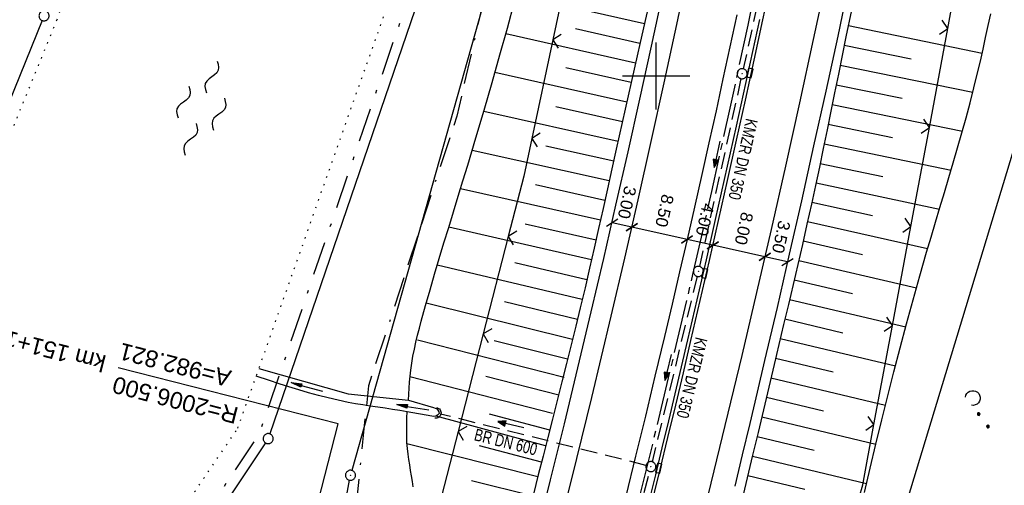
# Model space of a CAD drawing. Extents: x 511715 to 512121, y 473902 to 474680.
# Tile 6 of 21: x 511805 to 511952, y 474039 to 474108. Entities that reach past the tile are written whole.
import ezdxf

# ---------------------------------------------------------------- set-up
doc = ezdxf.new("R2010")
doc.units = 0
doc.header["$LTSCALE"] = 10
doc.header["$MEASUREMENT"] = 0
for name, pattern in [('ACAD_ISO16W100', [73, 15, -6.5, 15, -6.5, 15, -7, 1, -7]), ('ACHSE', [5.5, 4, -0.5, 0.5, -0.5]), ('AUSGEZOGEN', [0]), ('LT00', [0]), ('LT08', [0.42, 0.2, -0.1, 0.02, -0.1]), ('PUNKTX2_STR', [0.6, 0.1, -0.5]), ('STRICHLINIE2', [0.375, 0.25, -0.125])]:
    doc.linetypes.add(name, pattern=pattern)
doc.layers.get('0').update_dxf_attribs({"linetype": 'LT00'})
for name, color, linetype in [('--WASSER_GRENZE', 180, 'PUNKTX2_STR'), ('--WASSER_NUTZUNG', 180, 'Continuous'), ('-AX-020', 250, 'ACHSE'), ('-EL-020', 250, 'LT00'), ('-Halt-Pfeil', 4, 'LT00'), ('-Haltung', 182, 'STRICHLINIE2'), ('-Haltungsbeschriftung', 182, 'LT00'), ('BAB-KABEL', 220, 'ACAD_ISO16W100'), ('BEMAßUNG', 255, 'Continuous'), ('DFK_AB_L', 21, 'LT00'), ('DFK_AB_P', 7, 'LT00'), ('DFK_GZPKT', 250, 'LT00'), ('DFK_KATASTER', 250, 'LT00'), ('DFK_NUTZUNG', 250, 'LT00'), ('GEMEINDEGRENZE', 3, 'LT08'), ('PFEIL', 140, 'AUSGEZOGEN'), ('V91_AFBR_BAB', 250, 'LT00'), ('V91_BOESCH', 250, 'LT00'), ('V91_BOSCHUNG', 250, 'LT00'), ('V91_GRABEN', 250, 'LT00'), ('V91_KA_PRUF', 182, 'LT00'), ('V91_LD_MARK', 2, 'LT00'), ('V91_RASTER', 250, 'LT00'), ('V91_RINNE', 182, 'LT00'), ('V91_SINKK', 182, 'LT00'), ('V91_UK_DURCH', 182, 'LT00'), ('V91_ZAUN', 40, 'LT00')]:
    doc.layers.add(name, color=color, linetype=linetype)
doc.styles.add('Arial', font='ARIAL.TTF')
doc.styles.add('Haltungsbeschriftung', font='ARIAL.TTF', dxfattribs={"width": 0.75})

# ---------------------------------------------------------------- blocks, each defined once
blk = doc.blocks.new('SYMB7010')
at = {"color": 0, "linetype": 'ByBlock'}
for points in [[(-0.031408, 0.499213), (-0.093728, 0.49134), (-0.15457, 0.475719), (-0.212975, 0.452595), (-0.268021, 0.422333), (-0.31884, 0.385411), (-0.36463, 0.342411), (-0.40467, 0.29401), (-0.438329, 0.240973), (-0.465074, 0.184136), (-0.484486, 0.124395), (-0.496256, 0.062692), (-0.5002, 0)], [(-0.5002, 0), (-0.496256, -0.062692), (-0.484486, -0.124395), (-0.465075, -0.184136), (-0.438329, -0.240973), (-0.404671, -0.29401), (-0.36463, -0.342411), (-0.31884, -0.385411), (-0.268021, -0.422333), (-0.212975, -0.452595), (-0.154571, -0.475719), (-0.093728, -0.49134), (-0.031408, -0.499213), (0.031408, -0.499213)], [(0.5002, 0), (0.496256, 0.062692), (0.484485, 0.124395), (0.465074, 0.184136), (0.438329, 0.240973), (0.40467, 0.29401), (0.36463, 0.342411), (0.31884, 0.385411), (0.268021, 0.422333), (0.212975, 0.452595), (0.15457, 0.475719), (0.093728, 0.49134), (0.031408, 0.499213), (-0.031408, 0.499213)], [(0.031408, -0.499213), (0.093728, -0.491341), (0.15457, -0.475719), (0.212975, -0.452595), (0.268021, -0.422333), (0.31884, -0.385411), (0.36463, -0.342411), (0.404671, -0.294011), (0.438329, -0.240974), (0.465075, -0.184136), (0.484486, -0.124395), (0.496256, -0.062692), (0.500201, 0)]]:
    blk.add_lwpolyline(points, dxfattribs=at)
blk = doc.blocks.new('SYMB0003')
at = {"color": 0, "linetype": 'ByBlock'}
for p, q in [((-0.015712, 0), (0.010166, 0.012015)), ((0, -0.021257), (-0.015712, 0)), ((0.010166, 0.012015), (0, -0.021257))]:
    blk.add_line(p, q, dxfattribs=at)
for points in [[(-0.031395, 0.499013), (-0.093691, 0.491144), (-0.154509, 0.475528), (-0.21289, 0.452414), (-0.267913, 0.422164), (-0.318712, 0.385257), (-0.364484, 0.342274), (-0.404509, 0.293893), (-0.438154, 0.240877), (-0.464888, 0.184062), (-0.484292, 0.124345), (-0.496058, 0.062667), (-0.5, 0)], [(-0.5, 0), (-0.496058, -0.062667), (-0.484292, -0.124345), (-0.464888, -0.184062), (-0.438154, -0.240877), (-0.404509, -0.293893), (-0.364485, -0.342274), (-0.318712, -0.385257), (-0.267914, -0.422164), (-0.21289, -0.452414), (-0.154509, -0.475529), (-0.093691, -0.491144), (-0.031395, -0.499014), (0.031395, -0.499014)], [(0.5, 0), (0.496057, 0.062667), (0.484292, 0.124345), (0.464888, 0.184062), (0.438153, 0.240877), (0.404509, 0.293893), (0.364484, 0.342274), (0.318712, 0.385257), (0.267913, 0.422164), (0.21289, 0.452414), (0.154509, 0.475528), (0.093691, 0.491144), (0.031395, 0.499013), (-0.031395, 0.499013)], [(0.031395, -0.499014), (0.093691, -0.491144), (0.154509, -0.475529), (0.21289, -0.452414), (0.267914, -0.422164), (0.318712, -0.385257), (0.364485, -0.342274), (0.404509, -0.293893), (0.438154, -0.240877), (0.464889, -0.184062), (0.484292, -0.124345), (0.496058, -0.062667), (0.5, 0)]]:
    blk.add_lwpolyline(points, dxfattribs=at)
blk = doc.blocks.new('SYMB7250')
at = {"color": 0, "linetype": 'ByBlock'}
for points in [[(-0.25, 0.28), (-0.208333, 0.308889), (-0.166667, 0.331111), (-0.125, 0.34), (-0.083333, 0.331111), (-0.041667, 0.308889), (0, 0.28)], [(0, 0.28), (0.041667, 0.251111), (0.083333, 0.228889), (0.125, 0.22), (0.166667, 0.228889), (0.208333, 0.251111), (0.25, 0.28)], [(-0.74, 0), (-0.698333, 0.028889), (-0.656667, 0.051111), (-0.615, 0.06), (-0.573333, 0.051111), (-0.531667, 0.028889), (-0.49, 0)], [(-0.49, 0), (-0.448333, -0.028889), (-0.406667, -0.051111), (-0.365, -0.06), (-0.323333, -0.051111), (-0.281667, -0.028889), (-0.24, 0)], [(0.24, 0), (0.281667, 0.028889), (0.323333, 0.051111), (0.365, 0.06), (0.406667, 0.051111), (0.448333, 0.028889), (0.49, 0)], [(0.49, 0), (0.531667, -0.028889), (0.573333, -0.051111), (0.615, -0.06), (0.656667, -0.051111), (0.698333, -0.028889), (0.74, 0)], [(-0.25, -0.28), (-0.208333, -0.251111), (-0.166667, -0.228889), (-0.125, -0.22), (-0.083333, -0.228889), (-0.041667, -0.251111), (0, -0.28)], [(0, -0.28), (0.041667, -0.308889), (0.083333, -0.331111), (0.125, -0.34), (0.166667, -0.331111), (0.208333, -0.308889), (0.25, -0.28)]]:
    blk.add_lwpolyline(points, dxfattribs=at)
blk = doc.blocks.new('SYMB0652')
at = {"color": 0, "linetype": 'ByBlock'}
blk.add_lwpolyline([(-0.15, -0.075), (0.15, -0.075), (0.15, 0.075), (-0.15, 0.075), (-0.15, -0.075)], dxfattribs=at)
blk = doc.blocks.new('SYMB1107')
at = {"color": 0, "linetype": 'ByBlock'}
for points in [[(-0.2, 0), (-0.196157, 0.039018), (-0.184776, 0.076537), (-0.166294, 0.111114), (-0.141421, 0.141421), (-0.111114, 0.166294), (-0.076537, 0.184776), (-0.039018, 0.196157), (0, 0.2)], [(0, 0.2), (0.039018, 0.196157), (0.076537, 0.184776), (0.111114, 0.166294), (0.141421, 0.141421), (0.166294, 0.111114), (0.184776, 0.076537), (0.196157, 0.039018), (0.2, 0)]]:
    blk.add_lwpolyline(points, dxfattribs=at)
blk = doc.blocks.new('SYMB0024')
at = {"color": 0, "linetype": 'ByBlock'}
for p, q in [((-0.5, 0.5), (0, 0)), ((0, 0), (0.5, 0.5))]:
    blk.add_line(p, q, dxfattribs=at)
blk = doc.blocks.new('_Oblique')
at = {"color": 0, "linetype": 'ByBlock', "lineweight": -2}
blk.add_line((-0.5, -0.5), (0.5, 0.5), dxfattribs=at)
blk = doc.blocks.new('Pfreil3')
at = {"layer": 'PFEIL'}
blk.add_hatch(color=256, dxfattribs=at).paths.add_polyline_path([(-1.55, 0.27), (-1.55, -0.27), (0, 0)])
for p, q in [((-1.55, 0), (-4.83, 0)), ((-1.55, -0.27), (-1.55, 0.27)), ((-1.55, 0.27), (0, 0)), ((0, 0), (-1.55, -0.27))]:
    blk.add_line(p, q, dxfattribs=at)
blk = doc.blocks.new('SYMB7231')
at = {"color": 0, "linetype": 'ByBlock'}
for p, q in [((0.109975, -0.002365), (0.105504, -0.031126)), ((0.23, -0.057081), (0.23, -0.082919)), ((0.235, -0.087105), (0.235, -0.052895)), ((0.24, -0.050836), (0.24, -0.089164)), ((0.245, -0.089796), (0.245, -0.050204)), ((0.25, -0.050836), (0.25, -0.089164)), ((0.255, -0.087105), (0.255, -0.052895)), ((0.26, -0.057081), (0.26, -0.082919)), ((0.265, -0.070126), (0.265, -0.069854)), ((0.46, -0.057081), (0.46, -0.082919)), ((0.465, -0.087105), (0.465, -0.052895)), ((0.47, -0.050836), (0.47, -0.089164)), ((0.475, -0.089796), (0.475, -0.050204)), ((0.48, -0.050836), (0.48, -0.089164)), ((0.485, -0.087105), (0.485, -0.052895)), ((0.49, -0.057081), (0.49, -0.082919)), ((0.495, -0.070126), (0.495, -0.069854))]:
    blk.add_line(p, q, dxfattribs=at)
for points in [[(-0.109975, -0.002365), (-0.106745, 0.026562), (-0.096041, 0.053629), (-0.078613, 0.076941), (-0.055681, 0.094866), (-0.028851, 0.106149), (0, 0.11)], [(0, 0.11), (0.028851, 0.106149), (0.055681, 0.094866), (0.078613, 0.076941), (0.096041, 0.053629), (0.106745, 0.026562), (0.109975, -0.002365)], [(-0.075234, -0.080249), (-0.093647, -0.057708), (-0.105504, -0.031126), (-0.109975, -0.002365)], [(0.105504, -0.031126), (0.093647, -0.057708), (0.075234, -0.080249)], [(0.265, -0.07), (0.263019, -0.061322), (0.25747, -0.054363), (0.24945, -0.050501), (0.24055, -0.050501), (0.23253, -0.054363), (0.226981, -0.061322), (0.225, -0.07), (0.226981, -0.078678), (0.23253, -0.085637), (0.24055, -0.089499), (0.24945, -0.089499), (0.25747, -0.085637), (0.263019, -0.078678), (0.265, -0.07)], [(0.495, -0.07), (0.493019, -0.061322), (0.48747, -0.054363), (0.47945, -0.050501), (0.47055, -0.050501), (0.46253, -0.054363), (0.456981, -0.061322), (0.455, -0.07), (0.456981, -0.078678), (0.46253, -0.085637), (0.47055, -0.089499), (0.47945, -0.089499), (0.48747, -0.085637), (0.493019, -0.078678), (0.495, -0.07)]]:
    blk.add_lwpolyline(points, dxfattribs=at)
blk = doc.blocks.new('SYMB0070')
at = {"color": 0, "linetype": 'ByBlock'}
for p, q in [((-0.5, 0), (0.2, 0)), ((0.5, 0), (0.2, 0.1)), ((0.2, 0.1), (0.2, 0)), ((0.468, 0), (0.21, 0.086)), ((0.21, 0.086), (0.21, -0.086)), ((0.21, -0.086), (0.468, 0)), ((0.22, -0.072), (0.437, 0)), ((0.23, -0.058), (0.405, 0)), ((0.24, -0.045), (0.374, 0)), ((0.342, 0), (0.25, 0.031)), ((0.25, 0.031), (0.25, -0.031)), ((0.25, -0.031), (0.342, 0)), ((0.26, -0.017), (0.31, 0)), ((0.27, -0.003), (0.279, 0))]:
    blk.add_line(p, q, dxfattribs=at)
for points in [[(0.2, 0), (0.2, -0.1), (0.5, 0)], [(0.437, 0), (0.22, 0.072), (0.22, -0.072)], [(0.405, 0), (0.23, 0.058), (0.23, -0.058)], [(0.374, 0), (0.24, 0.045), (0.24, -0.045)], [(0.31, 0), (0.26, 0.017), (0.26, -0.017)], [(0.279, 0), (0.27, 0.003), (0.27, -0.003)]]:
    blk.add_lwpolyline(points, dxfattribs=at)

msp = doc.modelspace()

# ---------------------------------------------------------------- linework, layer by layer
at = {"layer": '--WASSER_GRENZE', "ltscale": 0.2}
for p, q in [((511827.15, 474154.83), (511810.68, 474108.36)), ((511837.65, 474047.55), (511869.12, 474136.26)), ((511810.68, 474108.36), (511796.1, 474072.6)), ((511808.29, 474004.33), (511837.65, 474047.55))]:
    msp.add_line(p, q, dxfattribs=at)
at = {"layer": '-AX-020', "ltscale": 0.2, "flags": 128}
msp.add_lwpolyline([(511996.05, 474653.25), (511995.1, 474646.24), (511992.44, 474626.45), (511989.8, 474606.65), (511987.17, 474586.85), (511984.55, 474567.05), (511981.94, 474547.25), (511979.34, 474527.45), (511976.74, 474507.69), (511975.13, 474495.38), (511973.48, 474482.82), (511971.82, 474470.25), (511970.17, 474457.69), (511968.51, 474445.13), (511966.84, 474432.57), (511965.15, 474420.02), (511963.46, 474407.46), (511961.75, 474394.91), (511960.03, 474382.35), (511958.28, 474369.81), (511956.52, 474357.26), (511954.73, 474344.72), (511952.92, 474332.18), (511951.08, 474319.64), (511949.21, 474307.11), (511947.31, 474294.58), (511945.38, 474282.06), (511943.41, 474269.55), (511941.4, 474257.04), (511939.35, 474244.53), (511937.27, 474232.04), (511935.14, 474219.55), (511932.96, 474207.07), (511930.74, 474194.59), (511928.46, 474182.13), (511926.14, 474169.68), (511923.76, 474157.23), (511921.32, 474144.8), (511918.83, 474132.38), (511916.28, 474119.97), (511913.66, 474107.57), (511910.98, 474095.19), (511908.24, 474082.82), (511905.43, 474070.46), (511902.54, 474058.13), (511899.59, 474045.81), (511896.56, 474033.5), (511893.47, 474021.26), (511890.29, 474009), (511887.03, 473996.75), (511883.7, 473984.53), (511880.29, 473972.33), (511876.8, 473960.15), (511873.23, 473947.99), (511869.59, 473935.86), (511866.17, 473924.7)], dxfattribs=at)
at = {"layer": '-EL-020', "flags": 128}
msp.add_lwpolyline([(511888.63, 474022.5), (511848.64, 474032.73), (511852.6, 474048.18), (511819.84, 474056.56)], dxfattribs=at)
at = {"layer": '-Haltung'}
for p, q in [((511919.08, 474128.85), (511912.97, 474101.07)), ((511912.64, 474099.61), (511906.45, 474071.63)), ((511906.11, 474070.17), (511899.39, 474042.56)), ((511898.48, 474042.02), (511867.87, 474049.65)), ((511891.71, 474012.57), (511899.02, 474041.11))]:
    msp.add_line(p, q, dxfattribs=at)
at = {"layer": 'BAB-KABEL', "ltscale": 0.03, "flags": 128}
msp.add_lwpolyline([(511971.03, 474657.48), (511969.41, 474646.42), (511966.53, 474615.2), (511972.8, 474604.79), (511970.05, 474596.16), (511959.57, 474586.37), (511941.91, 474517.48), (511936.85, 474477.77), (511926.66, 474399.73), (511919.97, 474355.38), (511910.09, 474296.61), (511899.45, 474238.13), (511883.78, 474152.68), (511870.29, 474094), (511857.13, 474053.88), (511852.78, 474012.45), (511853.17, 473966.86), (511852.49, 473957.15), (511851.31, 473949.66), (511841.69, 473942.06), (511837.46, 473929.57)], dxfattribs=at)
at = {"layer": 'BEMAßUNG'}
for p, q in [((511896.38, 474077.49), (511893.46, 474078.14)), ((511904.6, 474075.65), (511896.38, 474077.49)), ((511908.45, 474074.79), (511904.6, 474075.65)), ((511916.19, 474073.07), (511908.45, 474074.79)), ((511919.56, 474072.31), (511916.19, 474073.07))]:
    msp.add_line(p, q, dxfattribs=at)
at = {"layer": 'DFK_AB_L'}
for p, q in [((511876.81, 474119.76), (511854.65, 474041.26)), ((511957.42, 474102.85), (511909.1, 473943.37)), ((511839.9, 473961.61), (511854.31, 474039.8))]:
    msp.add_line(p, q, dxfattribs=at)
at = {"layer": 'DFK_KATASTER'}
for p, q in [((511884.63, 474170.09), (511842.43, 474046.71)), ((511808.5, 474108.27), (511794.63, 474074.14)), ((511841.77, 474045.38), (511812.7, 474001.94))]:
    msp.add_line(p, q, dxfattribs=at)
at = {"layer": 'GEMEINDEGRENZE', "ltscale": 2.5, "flags": 128}
msp.add_lwpolyline([(511953.94, 474660.38), (511959.93, 474649.28), (511949.37, 474579.35), (511923.59, 474424.01), (511922.29, 474397.28), (511902.07, 474265.53), (511883.42, 474171.19), (511840.83, 474046.67), (511811.06, 474002.19), (511789.86, 473974.02), (511764.01, 473942)], dxfattribs=at)
at = {"layer": 'V91_AFBR_BAB'}
for points in [[(511865.49, 473969.55), (511866.57, 473973.35), (511867.65, 473977.16), (511868.72, 473980.97), (511869.79, 473984.77), (511870.85, 473988.59), (511871.91, 473992.4), (511873.24, 473997.29), (511874.57, 474002.19), (511875.87, 474007.09), (511877.17, 474011.99), (511878.45, 474016.9), (511880.42, 474024.54), (511882.36, 474032.19), (511884.27, 474039.85), (511886.32, 474048.19), (511888.34, 474056.54), (511890.32, 474064.9), (511892.18, 474072.83), (511894.01, 474080.76), (511895.81, 474088.71), (511897.57, 474096.57), (511899.3, 474104.44), (511900.99, 474112.31)], [(511928.09, 474110.75), (511927.05, 474105.95), (511925.27, 474097.76), (511923.47, 474089.58), (511921.64, 474081.4), (511919.83, 474073.46), (511918.01, 474065.53), (511916.16, 474057.61), (511915.06, 474052.94), (511913.95, 474048.27), (511912.83, 474043.61), (511911.7, 474038.94)]]:
    msp.add_lwpolyline(points, dxfattribs=at)
at = {"layer": 'V91_AFBR_BAB', "color": 0}
msp.add_lwpolyline([(511912, 474109.12), (511910.98, 474104.36), (511909.95, 474099.59), (511908.92, 474094.83), (511907.87, 474090.07), (511906.81, 474085.32), (511905.72, 474080.49), (511904.61, 474075.67), (511903.5, 474070.86), (511902.38, 474066.04), (511901.24, 474061.23), (511899.82, 474055.28), (511898.39, 474049.33), (511896.94, 474043.39), (511895.48, 474037.45)], dxfattribs=at)
at = {"layer": 'V91_BOESCH'}
for points in [[(511899.41, 474112.89), (511897.62, 474104.97), (511895.83, 474097.04), (511894.06, 474089.12), (511893.41, 474086.16), (511892.75, 474083.2), (511892.09, 474080.25), (511891.43, 474077.3), (511890.76, 474074.34), (511890.09, 474071.39), (511889.4, 474068.44), (511888.7, 474065.5), (511888.02, 474062.73), (511887.34, 474059.96), (511886.65, 474057.2), (511885.95, 474054.44), (511885.25, 474051.68), (511884.54, 474048.91), (511883.84, 474046.15), (511883.14, 474043.39), (511882.44, 474040.63), (511881.72, 474037.74)], [(511863.11, 474051.74), (511863.15, 474052.63), (511863.2, 474053.52), (511863.26, 474054.41), (511863.33, 474055.3), (511863.43, 474056.19), (511863.58, 474057.24), (511863.76, 474058.29), (511863.97, 474059.34), (511864.2, 474060.38), (511864.46, 474061.42), (511864.72, 474062.45), (511865, 474063.49), (511865.64, 474065.83), (511866.3, 474068.17), (511866.98, 474070.49), (511867.67, 474072.82), (511868.37, 474075.14), (511869.08, 474077.46), (511869.79, 474079.77), (511870.5, 474082.09), (511871.21, 474084.4), (511871.92, 474086.72), (511873.15, 474090.81), (511874.37, 474094.91), (511875.56, 474099.02), (511876.72, 474103.14), (511877.83, 474107.1), (511878.91, 474111.08)], [(511929.12, 474109.78), (511928.29, 474105.82), (511927.73, 474103.05), (511927.16, 474100.28), (511926.6, 474097.51), (511926.04, 474094.74), (511925.47, 474091.97), (511924.9, 474089.21), (511924.32, 474086.44), (511923.73, 474083.67), (511923.13, 474080.91), (511922.47, 474077.92), (511921.79, 474074.93), (511921.1, 474071.95), (511920.4, 474068.96), (511919.7, 474065.98), (511918.99, 474063), (511918.28, 474060.02), (511917.58, 474057.04), (511916.77, 474053.66), (511915.98, 474050.28), (511915.18, 474046.9), (511914.38, 474043.52), (511913.57, 474040.15), (511912.76, 474036.77)], [(511931.03, 474037.99), (511931.89, 474041.59), (511932.75, 474045.18), (511933.63, 474048.78), (511934.53, 474052.37), (511935.44, 474055.95), (511936.37, 474059.53), (511937.32, 474063.11), (511938.29, 474066.68), (511939.29, 474070.24), (511940.31, 474073.79), (511940.97, 474076.01), (511941.63, 474078.23), (511942.29, 474080.44), (511942.96, 474082.66), (511943.62, 474084.87), (511944.28, 474087.09), (511944.93, 474089.31), (511945.57, 474091.53), (511946.18, 474093.76), (511946.78, 474095.99), (511947.36, 474098.23), (511947.91, 474100.47), (511948.32, 474102.23), (511948.71, 474103.98), (511949.1, 474105.74), (511949.47, 474107.51), (511949.85, 474109.27)], [(511863.81, 474038.81), (511863.69, 474039.63), (511863.56, 474040.45), (511863.41, 474041.26), (511863.27, 474042.08), (511863.14, 474042.9), (511863.02, 474043.71), (511862.93, 474044.53), (511862.86, 474045.44), (511862.83, 474046.35), (511862.83, 474047.25), (511862.84, 474048.16), (511862.87, 474049.08), (511862.91, 474049.99)]]:
    msp.add_lwpolyline(points, dxfattribs=at)
at = {"layer": 'V91_BOSCHUNG'}
for p, q in [((511898.25, 474107.79), (511879.18, 474112.09)), ((511928.65, 474107.54), (511948.58, 474103.4)), ((511896.93, 474101.93), (511877.6, 474106.3)), ((511897.59, 474104.86), (511887.99, 474107.03)), ((511928.04, 474104.58), (511937.98, 474102.54)), ((511927.43, 474101.62), (511947.2, 474097.6)), ((511895.62, 474096.09), (511875.98, 474100.5)), ((511896.27, 474099.01), (511886.54, 474101.21)), ((511926.83, 474098.67), (511936.64, 474096.69)), ((511894.97, 474093.18), (511885.06, 474095.39)), ((511926.24, 474095.74), (511945.64, 474091.8)), ((511894.32, 474090.26), (511874.3, 474094.7)), ((511925.64, 474092.82), (511935.23, 474090.85)), ((511893.67, 474087.33), (511883.56, 474089.57)), ((511925.04, 474089.9), (511943.95, 474085.98)), ((511893.02, 474084.41), (511872.59, 474088.93)), ((511924.43, 474086.99), (511933.76, 474085.03)), ((511892.37, 474081.46), (511882.04, 474083.77)), ((511923.82, 474084.1), (511942.21, 474080.15)), ((511891.71, 474078.52), (511870.84, 474083.2)), ((511923.2, 474081.21), (511932.26, 474079.22)), ((511891.04, 474075.57), (511880.5, 474077.96)), ((511922.56, 474078.32), (511940.46, 474074.31)), ((511890.37, 474072.62), (511869.09, 474077.5)), ((511921.9, 474075.43), (511930.76, 474073.41)), ((511889.68, 474069.66), (511878.95, 474072.16)), ((511921.24, 474072.53), (511938.79, 474068.47)), ((511888.98, 474066.7), (511867.38, 474071.83)), ((511920.56, 474069.64), (511929.27, 474067.59)), ((511887.54, 474060.76), (511865.74, 474066.16)), ((511888.27, 474063.73), (511877.41, 474066.36)), ((511919.88, 474066.73), (511937.19, 474062.64)), ((511919.19, 474063.82), (511927.8, 474061.77)), ((511886.27, 474055.1), (511864.43, 474060.65)), ((511886.8, 474057.81), (511875.88, 474060.56)), ((511918.5, 474060.9), (511935.66, 474056.82)), ((511917.8, 474057.99), (511926.36, 474055.95)), ((511884.57, 474049.74), (511863.27, 474055.21)), ((511885.49, 474052.48), (511874.64, 474055.25)), ((511917.11, 474055.07), (511934.19, 474051)), ((511916.42, 474052.15), (511924.94, 474050.12)), ((511883.5, 474044.92), (511867.22, 474049.33)), ((511884.18, 474047.25), (511875.17, 474049.66)), ((511915.73, 474049.23), (511932.75, 474045.18)), ((511915.04, 474046.31), (511923.54, 474044.28)), ((511882.37, 474040.33), (511862.87, 474045.21)), ((511882.93, 474042.51), (511873.65, 474044.92)), ((511914.34, 474043.39), (511931.35, 474039.34)), ((511881.65, 474037.44), (511872.47, 474039.72)), ((511913.65, 474040.49), (511922.15, 474038.45))]:
    msp.add_line(p, q, dxfattribs=at)
at = {"layer": 'V91_GRABEN'}
for points in [[(511840.8, 474056.42), (511854.09, 474052.66), (511863.11, 474051.74), (511866.84, 474050.65)], [(511866.58, 474049.33), (511862.91, 474049.99), (511861.81, 474050.18), (511860.71, 474050.35), (511859.61, 474050.52), (511858.5, 474050.68), (511857.4, 474050.84), (511856.3, 474051.02), (511855.2, 474051.2), (511854.11, 474051.4), (511852.62, 474051.71), (511851.14, 474052.05), (511849.66, 474052.43), (511848.2, 474052.84), (511846.73, 474053.27), (511845.27, 474053.71), (511843.82, 474054.18), (511842.37, 474054.65), (511840.4, 474055.29)], [(511866.84, 474050.65), (511867.09, 474050.56), (511867.31, 474050.42), (511867.48, 474050.22), (511867.59, 474049.98), (511867.64, 474049.72), (511867.43, 474049.5), (511867.17, 474049.35), (511866.88, 474049.29), (511866.58, 474049.33)]]:
    msp.add_lwpolyline(points, dxfattribs=at)
at = {"layer": 'V91_LD_MARK', "color": 0}
for points in [[(511855.79, 473926.46), (511857.06, 473930.55), (511861.17, 473944.04), (511864.71, 473955.97), (511868.18, 473967.92), (511871.57, 473979.88), (511874.89, 473991.87), (511878.14, 474003.89), (511881.32, 474015.91), (511884.42, 474027.96), (511887.45, 474040.03), (511890.41, 474052.11), (511893.3, 474064.22), (511895.33, 474072.89), (511897.32, 474081.58), (511899.27, 474090.27), (511901.19, 474098.97), (511903.08, 474107.68), (511904.94, 474116.4)], [(511925.43, 474114.85), (511923.42, 474105.42), (511921.36, 474095.99), (511919.27, 474086.57), (511917.14, 474077.16), (511914.97, 474067.76), (511912.76, 474058.37), (511909.86, 474046.31), (511906.9, 474034.26), (511903.86, 474022.23), (511900.76, 474010.22), (511897.59, 473998.23), (511894.35, 473986.25), (511891.04, 473974.29), (511887.66, 473962.36), (511884.72, 473952.18), (511881.73, 473942.02), (511878.69, 473931.88), (511875.99, 473923.04)]]:
    msp.add_lwpolyline(points, dxfattribs=at)
at = {"layer": 'V91_RASTER'}
for p, q in [((511900, 474095), (511900, 474105)), ((511905, 474100), (511895, 474100))]:
    msp.add_line(p, q, dxfattribs=at)
at = {"layer": 'V91_RINNE'}
for points in [[(511899.41, 474036.6), (511900.6, 474041.39), (511901.76, 474046.19), (511902.91, 474050.99), (511904.05, 474055.8), (511905.18, 474060.61), (511906.57, 474066.56), (511907.94, 474072.52), (511909.29, 474078.48), (511910.64, 474084.45), (511911.98, 474090.42), (511913.3, 474096.4), (511914.62, 474102.37), (511915.92, 474108.35), (511916.96, 474113.17)], [(511915.41, 474108.4), (511913.68, 474100.46), (511911.93, 474092.52), (511910.15, 474084.58), (511908.8, 474078.61), (511907.43, 474072.64), (511906.06, 474066.67), (511904.67, 474060.7), (511903.73, 474056.68), (511902.78, 474052.67), (511901.83, 474048.65), (511900.87, 474044.64), (511899.89, 474040.63), (511898.91, 474036.63)]]:
    msp.add_lwpolyline(points, dxfattribs=at)
at = {"layer": 'V91_ZAUN'}
for p, q in [((511943.46, 474107.07), (511946.21, 474121.82)), ((511887.72, 474120.04), (511884.59, 474105.37)), ((511940.71, 474092.33), (511943.46, 474107.07)), ((511884.59, 474105.37), (511881.46, 474090.7)), ((511937.96, 474077.58), (511940.71, 474092.33)), ((511935.21, 474062.84), (511937.96, 474077.58)), ((511877.96, 474076.12), (511874.23, 474061.59)), ((511932.45, 474048.09), (511935.21, 474062.84)), ((511874.23, 474061.59), (511870.5, 474047.06)), ((511870.5, 474047.06), (511866.77, 474032.53))]:
    msp.add_line(p, q, dxfattribs=at)
for points in [[(511881.46, 474090.7), (511880.26, 474085.06), (511877.96, 474076.12)], [(511929.18, 474033.47), (511930.78, 474039.1), (511932.45, 474048.09)]]:
    msp.add_lwpolyline(points, dxfattribs=at)

# ---------------------------------------------------------------- block references
at = {"layer": '--WASSER_NUTZUNG', "xscale": 9.999999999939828, "yscale": 10.00000000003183, "zscale": 10, "rotation": 251.2882999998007}
msp.add_blockref('SYMB7250', (511832.2, 474095.22), dxfattribs=at)
at = {"layer": '-Halt-Pfeil', "yscale": 4, "zscale": 4}
for p, xscale, rotation in [((511909.07, 474088.32), 3.999999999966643, 257.5121565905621), ((511901.78, 474056.6), 3.999999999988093, 256.3175865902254), ((511878.34, 474048.07), 4.000000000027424, 166.0019065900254)]:
    msp.add_blockref('SYMB0070', p, dxfattribs=dict(at, xscale=xscale, rotation=rotation))
at = {"layer": 'BEMAßUNG', "xscale": 1.4, "yscale": 1.4, "zscale": 1.4}
for p, rotation in [((511893.46, 474078.14), 167.4149147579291), ((511896.38, 474077.49), 167.4149147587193), ((511896.38, 474077.49), 347.4149147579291), ((511904.6, 474075.65), 347.4149147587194), ((511904.6, 474075.65), 167.4149147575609), ((511908.45, 474074.79), 347.4149147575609), ((511908.45, 474074.79), 167.4149147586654), ((511916.19, 474073.07), 347.4149147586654), ((511916.19, 474073.07), 167.4149147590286), ((511919.56, 474072.31), 347.4149147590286)]:
    msp.add_blockref('_Oblique', p, dxfattribs=dict(at, rotation=rotation))
at = {"layer": 'DFK_AB_P', "xscale": 1.499999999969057, "yscale": 1.5, "zscale": 1.5, "rotation": 251.2881100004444}
msp.add_blockref('SYMB0003', (511854.45, 474040.54), dxfattribs=at)
at = {"layer": 'DFK_GZPKT', "xscale": 1.499999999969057, "yscale": 1.5, "zscale": 1.5, "rotation": 251.2881100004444}
for p in [(511808.78, 474108.96), (511842.19, 474046)]:
    msp.add_blockref('SYMB7010', p, dxfattribs=at)
at = {"layer": 'DFK_NUTZUNG', "xscale": 10, "yscale": 10, "zscale": 10, "rotation": 306.46527}
msp.add_blockref('SYMB7231', (511947.18, 474052.05), dxfattribs=at)
at = {"layer": 'PFEIL'}
for p, rotation in [((511845.63, 474054.34), 164.4189606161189), ((511861.37, 474051.06), 170.5450635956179)]:
    msp.add_blockref('Pfreil3', p, dxfattribs=dict(at, rotation=rotation))
at = {"layer": 'V91_KA_PRUF', "xscale": 1.499999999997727, "yscale": 1.499999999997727, "zscale": 1.5, "rotation": 260.3880065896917}
for p in [(511912.81, 474100.34), (511906.29, 474070.9), (511899.21, 474041.83)]:
    msp.add_blockref('SYMB0003', p, dxfattribs=at)
at = {"layer": 'V91_SINKK', "zscale": 4.5}
for p, xscale, yscale, rotation in [((511913.97, 474100.45), 4.499999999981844, 4.499999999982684, 257.5995786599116), ((511907.23, 474070.6), 4.499999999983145, 4.499999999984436, 256.9198311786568), ((511900.37, 474041.6), 4.499999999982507, 4.499999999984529, 256.1507718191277)]:
    msp.add_blockref('SYMB0652', p, dxfattribs=dict(at, xscale=xscale, yscale=yscale, rotation=rotation))
at = {"layer": 'V91_UK_DURCH', "xscale": 4.000000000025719, "yscale": 4.000000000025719, "zscale": 4, "rotation": 260.3880065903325}
msp.add_blockref('SYMB1107', (511867.14, 474049.83), dxfattribs=at)
at = {"layer": 'V91_ZAUN', "yscale": 2.099999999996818, "zscale": 2.1}
for p, xscale, rotation in [((511943.46, 474107.07), 2.099999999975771, 79.42628658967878), ((511884.59, 474105.37), 2.099999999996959, 257.9463065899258), ((511940.71, 474092.33), 2.099999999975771, 79.42628658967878), ((511881.46, 474090.7), 2.099999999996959, 257.9463065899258), ((511937.96, 474077.58), 2.099999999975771, 79.42628658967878), ((511877.96, 474076.12), 2.099999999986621, 255.6054865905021), ((511935.21, 474062.84), 2.099999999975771, 79.42628658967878), ((511874.23, 474061.59), 2.099999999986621, 255.6054865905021), ((511932.45, 474048.09), 2.099999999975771, 79.42628658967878), ((511870.5, 474047.06), 2.099999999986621, 255.6054865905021)]:
    msp.add_blockref('SYMB0024', p, dxfattribs=dict(at, xscale=xscale, rotation=rotation))

# ---------------------------------------------------------------- texts
at = {"layer": '-EL-020', "style": 'Arial'}
for s, p in [(' km 151+115.002', (511819.14, 474058.09)), ('A=982.821', (511836.85, 474056.08)), ('R=2006.500', (511837.92, 474050.58))]:
    msp.add_text(s, height=2.5, rotation=-194.3555, dxfattribs=at).set_placement(p)
at = {"layer": '-Haltungsbeschriftung', "style": 'Haltungsbeschriftung', "width": 0.75}
for s, rotation, p in [('KMZR DN 350', 257.5122, (511913.4, 474093.78)), ('KMZR DN 350', 256.3176, (511905.91, 474061.22)), ('BR DN 600', 346.0019, (511872.75, 474045.78))]:
    msp.add_text(s, height=1.8, rotation=rotation, dxfattribs=at).set_placement(p)
at = {"layer": 'BEMAßUNG', "char_height": 1.8, "attachment_point": 5, "rotation": 257.4149, "style": 'Arial'}
for s, insert in [('\\A1;3.00', (511895.66, 474081.17)), ('\\A1;8.50', (511901.24, 474079.93)), ('\\A1;4.00', (511907.28, 474078.61)), ('\\A1;8.00', (511913.07, 474077.28)), ('\\A1;3.50', (511918.62, 474076.04))]:
    msp.add_mtext(s, dxfattribs=dict(at, insert=insert))

doc.saveas('drawing.dxf')
